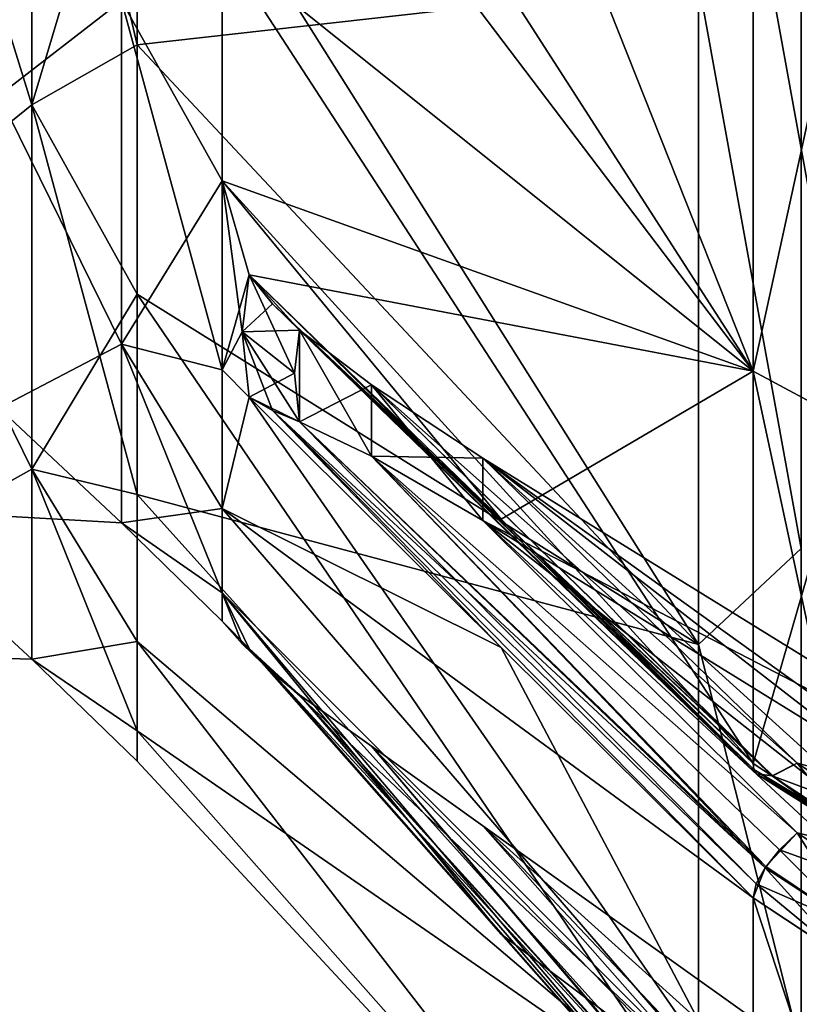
# Model space of a CAD drawing. Extents: x -65 to 0, y -51 to 51.
# Tile 3 of 16: x -43 to -31, y -43 to -27. Entities that reach past the tile are written whole.
import ezdxf

# ---------------------------------------------------------------- set-up
doc = ezdxf.new("R2010")
doc.units = 0
doc.header["$LTSCALE"] = 65.185185
for name, color, linetype in [('139', 7, 'CONTINUOUS'), ('140', 7, 'CONTINUOUS'), ('142', 7, 'CONTINUOUS'), ('143', 7, 'CONTINUOUS'), ('144', 7, 'CONTINUOUS'), ('145', 7, 'CONTINUOUS'), ('146', 7, 'CONTINUOUS'), ('147', 7, 'CONTINUOUS'), ('151', 7, 'CONTINUOUS'), ('152', 7, 'CONTINUOUS'), ('155', 7, 'CONTINUOUS'), ('156', 7, 'CONTINUOUS'), ('157', 7, 'CONTINUOUS'), ('158', 7, 'CONTINUOUS'), ('159', 7, 'CONTINUOUS'), ('164', 7, 'CONTINUOUS'), ('165', 7, 'CONTINUOUS'), ('166', 7, 'CONTINUOUS'), ('168', 7, 'CONTINUOUS'), ('169', 7, 'CONTINUOUS'), ('170', 7, 'CONTINUOUS'), ('171', 7, 'CONTINUOUS'), ('172', 7, 'CONTINUOUS'), ('173', 7, 'CONTINUOUS'), ('177', 7, 'CONTINUOUS'), ('178', 7, 'CONTINUOUS'), ('195', 7, 'CONTINUOUS'), ('196', 7, 'CONTINUOUS'), ('25', 7, 'CONTINUOUS'), ('28', 7, 'CONTINUOUS'), ('9', 7, 'CONTINUOUS')]:
    doc.layers.add(name, color=color, linetype=linetype)

msp = doc.modelspace()

# ---------------------------------------------------------------- linework, layer by layer
at = {"layer": '139', "linetype": 'CONTINUOUS'}
for points in [[(-31.39, -32.946, 32.946), (-31.39, -25.132, 39.233), (-29.815, -33.79, 33.79), (-31.39, -32.946, 32.946)], [(-31.39, -25.132, 39.233), (-29.816, -25.741, 40.261), (-29.815, -33.79, 33.79), (-31.39, -25.132, 39.233)], [(-31.39, -39.233, 25.132), (-31.39, -32.946, 32.946), (-29.815, -40.261, 25.741), (-31.39, -39.233, 25.132)], [(-29.815, -40.261, 25.741), (-31.39, -32.946, 32.946), (-29.815, -33.79, 33.79), (-29.815, -40.261, 25.741)]]:
    msp.add_3dface(points, dxfattribs=at)
at = {"layer": '140', "linetype": 'CONTINUOUS'}
for points in [[(-31.39, -39.233, 25.132), (-29.815, -40.261, 25.741), (-31.378, -39.326, 24.957), (-31.39, -39.233, 25.132)], [(-31.081, -39.428, 24.283), (-29.42, -40.05, 24.42), (-30.68, -39.224, 23.939), (-31.081, -39.428, 24.283)], [(-29.815, -40.261, 25.741), (-29.711, -40.414, 25.011), (-31.378, -39.326, 24.957), (-29.815, -40.261, 25.741)], [(-31.378, -39.326, 24.957), (-29.711, -40.414, 25.011), (-31.336, -39.394, 24.775), (-31.378, -39.326, 24.957)], [(-31.336, -39.394, 24.775), (-29.711, -40.414, 25.011), (-31.081, -39.428, 24.283), (-31.336, -39.394, 24.775)], [(-29.711, -40.414, 25.011), (-29.42, -40.05, 24.42), (-31.081, -39.428, 24.283), (-29.711, -40.414, 25.011)]]:
    msp.add_3dface(points, dxfattribs=at)
at = {"layer": '142', "linetype": 'CONTINUOUS'}
for points in [[(-38.735, -32.974, 19.037), (-38.659, -32.284, 20.34), (-38.659, -33.757, 17.789), (-38.735, -32.974, 19.037)], [(-38.659, -32.284, 20.34), (-37.505, -33.165, 20.463), (-38.659, -33.757, 17.789), (-38.659, -32.284, 20.34)], [(-38.659, -33.757, 17.789), (-37.505, -33.165, 20.463), (-37.506, -34.303, 18.49), (-38.659, -33.757, 17.789)], [(-37.505, -33.165, 20.463), (-35.719, -34.339, 20.98), (-37.506, -34.303, 18.49), (-37.505, -33.165, 20.463)], [(-37.506, -34.303, 18.49), (-35.719, -34.339, 20.98), (-35.719, -35.339, 19.248), (-37.506, -34.303, 18.49)], [(-35.719, -34.339, 20.98), (-25.663, -40.558, 24.571), (-35.719, -35.339, 19.248), (-35.719, -34.339, 20.98)], [(-35.719, -35.339, 19.248), (-25.663, -40.558, 24.571), (-25.663, -41.558, 22.839), (-35.719, -35.339, 19.248)]]:
    msp.add_3dface(points, dxfattribs=at)
at = {"layer": '143', "linetype": 'CONTINUOUS'}
for points in [[(-29.42, -40.05, 24.42), (-27.891, -40.412, 24.583), (-35.719, -34.339, 20.98), (-29.42, -40.05, 24.42)], [(-30.68, -39.224, 23.939), (-29.42, -40.05, 24.42), (-35.719, -34.339, 20.98), (-30.68, -39.224, 23.939)], [(-27.891, -40.412, 24.583), (-25.663, -40.558, 24.571), (-35.719, -34.339, 20.98), (-27.891, -40.412, 24.583)]]:
    msp.add_3dface(points, dxfattribs=at)
at = {"layer": '144', "linetype": 'CONTINUOUS'}
for points in [[(-39.466, -31.4, 20.392), (-35.428, -35.317, 22.762), (-31.378, -39.326, 24.957), (-39.466, -31.4, 20.392)], [(-39.466, -31.4, 20.392), (-31.378, -39.326, 24.957), (-39.089, -31.863, 20.373), (-39.466, -31.4, 20.392)], [(-31.378, -39.326, 24.957), (-31.336, -39.394, 24.775), (-39.089, -31.863, 20.373), (-31.378, -39.326, 24.957)], [(-31.336, -39.394, 24.775), (-38.659, -32.284, 20.34), (-39.089, -31.863, 20.373), (-31.336, -39.394, 24.775)], [(-31.336, -39.394, 24.775), (-31.081, -39.428, 24.283), (-38.659, -32.284, 20.34), (-31.336, -39.394, 24.775)], [(-31.081, -39.428, 24.283), (-37.505, -33.165, 20.463), (-38.659, -32.284, 20.34), (-31.081, -39.428, 24.283)], [(-31.081, -39.428, 24.283), (-30.68, -39.224, 23.939), (-37.505, -33.165, 20.463), (-31.081, -39.428, 24.283)], [(-30.68, -39.224, 23.939), (-35.719, -34.339, 20.98), (-37.505, -33.165, 20.463), (-30.68, -39.224, 23.939)], [(-35.428, -35.317, 22.762), (-31.39, -39.233, 25.132), (-31.378, -39.326, 24.957), (-35.428, -35.317, 22.762)]]:
    msp.add_3dface(points, dxfattribs=at)
at = {"layer": '145', "linetype": 'CONTINUOUS'}
for points in [[(-39.578, -32.315, 18.657), (-39.466, -31.4, 20.392), (-38.735, -32.974, 19.037), (-39.578, -32.315, 18.657)], [(-39.466, -31.4, 20.392), (-38.659, -32.284, 20.34), (-38.735, -32.974, 19.037), (-39.466, -31.4, 20.392)], [(-38.659, -32.284, 20.34), (-39.466, -31.4, 20.392), (-39.089, -31.863, 20.373), (-38.659, -32.284, 20.34)], [(-39.466, -33.36, 16.998), (-39.578, -32.315, 18.657), (-39.089, -33.575, 17.408), (-39.466, -33.36, 16.998)], [(-39.578, -32.315, 18.657), (-38.735, -32.974, 19.037), (-38.659, -33.757, 17.789), (-39.578, -32.315, 18.657)], [(-39.578, -32.315, 18.657), (-38.659, -33.757, 17.789), (-39.089, -33.575, 17.408), (-39.578, -32.315, 18.657)]]:
    msp.add_3dface(points, dxfattribs=at)
at = {"layer": '146', "linetype": 'CONTINUOUS'}
for points in [[(-35.428, -37.371, 19.204), (-39.466, -33.36, 16.998), (-39.089, -33.575, 17.408), (-35.428, -37.371, 19.204)], [(-31.39, -41.381, 21.411), (-35.428, -37.371, 19.204), (-39.089, -33.575, 17.408), (-31.39, -41.381, 21.411)], [(-31.39, -41.381, 21.411), (-39.089, -33.575, 17.408), (-31.338, -41.157, 21.725), (-31.39, -41.381, 21.411)], [(-39.089, -33.575, 17.408), (-38.659, -33.757, 17.789), (-31.338, -41.157, 21.725), (-39.089, -33.575, 17.408)], [(-38.659, -33.757, 17.789), (-37.506, -34.303, 18.49), (-31.182, -40.88, 21.943), (-38.659, -33.757, 17.789)], [(-31.338, -41.157, 21.725), (-38.659, -33.757, 17.789), (-31.182, -40.88, 21.943), (-31.338, -41.157, 21.725)], [(-37.506, -34.303, 18.49), (-35.719, -35.339, 19.248), (-30.68, -40.344, 21.999), (-37.506, -34.303, 18.49)], [(-37.506, -34.303, 18.49), (-30.68, -40.344, 21.999), (-31.182, -40.88, 21.943), (-37.506, -34.303, 18.49)]]:
    msp.add_3dface(points, dxfattribs=at)
at = {"layer": '147', "linetype": 'CONTINUOUS'}
for points in [[(-31.182, -40.88, 21.943), (-30.68, -40.344, 21.999), (-29.713, -41.867, 22.493), (-31.182, -40.88, 21.943)], [(-30.68, -40.344, 21.999), (-29.422, -41.173, 22.474), (-29.713, -41.867, 22.493), (-30.68, -40.344, 21.999)], [(-31.338, -41.157, 21.725), (-31.182, -40.88, 21.943), (-29.713, -41.867, 22.493), (-31.338, -41.157, 21.725)], [(-31.39, -41.381, 21.411), (-31.338, -41.157, 21.725), (-29.816, -42.422, 21.996), (-31.39, -41.381, 21.411)], [(-31.338, -41.157, 21.725), (-29.713, -41.867, 22.493), (-29.816, -42.422, 21.996), (-31.338, -41.157, 21.725)]]:
    msp.add_3dface(points, dxfattribs=at)
at = {"layer": '151', "linetype": 'CONTINUOUS'}
for points in [[(-35.719, -35.339, 19.248), (-25.663, -41.558, 22.839), (-30.68, -40.344, 21.999), (-35.719, -35.339, 19.248)], [(-30.68, -40.344, 21.999), (-25.663, -41.558, 22.839), (-29.422, -41.173, 22.474), (-30.68, -40.344, 21.999)]]:
    msp.add_3dface(points, dxfattribs=at)
at = {"layer": '152', "linetype": 'CONTINUOUS'}
for points in [[(-31.39, -45.005, 12.059), (-31.39, -41.381, 21.411), (-29.815, -46.158, 12.368), (-31.39, -45.005, 12.059)], [(-31.39, -41.381, 21.411), (-29.816, -42.422, 21.996), (-29.815, -46.158, 12.368), (-31.39, -41.381, 21.411)]]:
    msp.add_3dface(points, dxfattribs=at)
at = {"layer": '155', "linetype": 'CONTINUOUS'}
for points in [[(-38.735, -38.075, 0), (-38.659, -38.129, 1.473), (-38.659, -38.129, -1.473), (-38.735, -38.075, 0)], [(-38.659, -38.129, 1.473), (-37.505, -38.953, 1.139), (-38.659, -38.129, -1.473), (-38.659, -38.129, 1.473)], [(-38.659, -38.129, -1.473), (-37.505, -38.953, 1.139), (-37.506, -38.953, -1.139), (-38.659, -38.129, -1.473)], [(-37.505, -38.953, 1.139), (-35.719, -40.228, 1), (-37.506, -38.953, -1.139), (-37.505, -38.953, 1.139)], [(-37.506, -38.953, -1.139), (-35.719, -40.228, 1), (-35.719, -40.228, -1), (-37.506, -38.953, -1.139)], [(-35.719, -40.228, 1), (-25.663, -47.41, 1), (-35.719, -40.228, -1), (-35.719, -40.228, 1)], [(-35.719, -40.228, -1), (-25.663, -47.41, 1), (-25.663, -47.41, -1), (-35.719, -40.228, -1)]]:
    msp.add_3dface(points, dxfattribs=at)
at = {"layer": '156', "linetype": 'CONTINUOUS'}
for points in [[(-29.42, -46.895, 1.123), (-27.891, -47.289, 1.084), (-35.719, -40.228, 1), (-29.42, -46.895, 1.123)], [(-30.68, -45.939, 1.12), (-29.42, -46.895, 1.123), (-35.719, -40.228, 1), (-30.68, -45.939, 1.12)], [(-27.891, -47.289, 1.084), (-25.663, -47.41, 1), (-35.719, -40.228, 1), (-27.891, -47.289, 1.084)]]:
    msp.add_3dface(points, dxfattribs=at)
at = {"layer": '157', "linetype": 'CONTINUOUS'}
for points in [[(-39.466, -37.389, 1.96), (-35.428, -41.966, 2.054), (-31.39, -46.543, 2.118), (-39.466, -37.389, 1.96)], [(-39.466, -37.389, 1.96), (-31.39, -46.543, 2.118), (-39.089, -37.781, 1.712), (-39.466, -37.389, 1.96)], [(-31.39, -46.543, 2.118), (-31.188, -46.379, 1.444), (-39.089, -37.781, 1.712), (-31.39, -46.543, 2.118)], [(-31.188, -46.379, 1.444), (-38.659, -38.129, 1.473), (-39.089, -37.781, 1.712), (-31.188, -46.379, 1.444)], [(-31.188, -46.379, 1.444), (-37.505, -38.953, 1.139), (-38.659, -38.129, 1.473), (-31.188, -46.379, 1.444)], [(-31.188, -46.379, 1.444), (-30.68, -45.939, 1.12), (-37.505, -38.953, 1.139), (-31.188, -46.379, 1.444)], [(-30.68, -45.939, 1.12), (-35.719, -40.228, 1), (-37.505, -38.953, 1.139), (-30.68, -45.939, 1.12)], [(-35.428, -41.966, 2.054), (-31.39, -46.543, 2.148), (-31.39, -46.543, 2.118), (-35.428, -41.966, 2.054)]]:
    msp.add_3dface(points, dxfattribs=at)
at = {"layer": '158', "linetype": 'CONTINUOUS'}
for points in [[(-39.466, -37.389, -1.96), (-39.578, -37.314, 0), (-39.089, -37.781, -1.712), (-39.466, -37.389, -1.96)], [(-39.578, -37.314, 0), (-39.466, -37.389, 1.96), (-38.735, -38.075, 0), (-39.578, -37.314, 0)], [(-39.578, -37.314, 0), (-38.735, -38.075, 0), (-38.659, -38.129, -1.473), (-39.578, -37.314, 0)], [(-39.578, -37.314, 0), (-38.659, -38.129, -1.473), (-39.089, -37.781, -1.712), (-39.578, -37.314, 0)], [(-39.466, -37.389, 1.96), (-38.659, -38.129, 1.473), (-38.735, -38.075, 0), (-39.466, -37.389, 1.96)], [(-38.659, -38.129, 1.473), (-39.466, -37.389, 1.96), (-39.089, -37.781, 1.712), (-38.659, -38.129, 1.473)]]:
    msp.add_3dface(points, dxfattribs=at)
at = {"layer": '159', "linetype": 'CONTINUOUS'}
for points in [[(-35.428, -41.966, -2.054), (-39.466, -37.389, -1.96), (-39.089, -37.781, -1.712), (-35.428, -41.966, -2.054)], [(-31.39, -46.543, -2.148), (-35.428, -41.966, -2.054), (-39.089, -37.781, -1.712), (-31.39, -46.543, -2.148)], [(-39.089, -37.781, -1.712), (-38.659, -38.129, -1.473), (-31.39, -46.543, -2.118), (-39.089, -37.781, -1.712)], [(-31.39, -46.543, -2.148), (-39.089, -37.781, -1.712), (-31.39, -46.543, -2.118), (-31.39, -46.543, -2.148)], [(-38.659, -38.129, -1.473), (-37.506, -38.953, -1.139), (-31.174, -46.368, -1.425), (-38.659, -38.129, -1.473)], [(-31.39, -46.543, -2.118), (-38.659, -38.129, -1.473), (-31.174, -46.368, -1.425), (-31.39, -46.543, -2.118)], [(-37.506, -38.953, -1.139), (-35.719, -40.228, -1), (-30.68, -45.939, -1.12), (-37.506, -38.953, -1.139)], [(-37.506, -38.953, -1.139), (-30.68, -45.939, -1.12), (-31.174, -46.368, -1.425), (-37.506, -38.953, -1.139)]]:
    msp.add_3dface(points, dxfattribs=at)
at = {"layer": '164', "linetype": 'CONTINUOUS'}
msp.add_3dface([(-35.719, -40.228, -1), (-25.663, -47.41, -1), (-30.68, -45.939, -1.12), (-35.719, -40.228, -1)], dxfattribs=at)
at = {"layer": '165', "linetype": 'CONTINUOUS'}
for points in [[(-31.39, -41.381, -21.411), (-31.39, -45.005, -12.059), (-29.815, -42.423, -21.997), (-31.39, -41.381, -21.411)], [(-29.815, -42.423, -21.997), (-31.39, -45.005, -12.059), (-29.815, -46.158, -12.368), (-29.815, -42.423, -21.997)]]:
    msp.add_3dface(points, dxfattribs=at)
at = {"layer": '166', "linetype": 'CONTINUOUS'}
for points in [[(-30.966, -40.612, -22.035), (-29.42, -41.174, -22.475), (-30.68, -40.344, -21.999), (-30.966, -40.612, -22.035)], [(-31.197, -40.901, -21.931), (-29.711, -41.867, -22.494), (-30.966, -40.612, -22.035), (-31.197, -40.901, -21.931)], [(-29.711, -41.867, -22.494), (-29.42, -41.174, -22.475), (-30.966, -40.612, -22.035), (-29.711, -41.867, -22.494)], [(-31.39, -41.381, -21.411), (-29.815, -42.423, -21.997), (-31.197, -40.901, -21.931), (-31.39, -41.381, -21.411)], [(-29.815, -42.423, -21.997), (-29.711, -41.867, -22.494), (-31.197, -40.901, -21.931), (-29.815, -42.423, -21.997)]]:
    msp.add_3dface(points, dxfattribs=at)
at = {"layer": '168', "linetype": 'CONTINUOUS'}
for points in [[(-38.735, -32.974, -19.037), (-38.659, -33.757, -17.789), (-38.659, -32.284, -20.34), (-38.735, -32.974, -19.037)], [(-38.659, -33.757, -17.789), (-37.505, -34.303, -18.49), (-38.659, -32.284, -20.34), (-38.659, -33.757, -17.789)], [(-38.659, -32.284, -20.34), (-37.505, -34.303, -18.49), (-37.506, -33.165, -20.463), (-38.659, -32.284, -20.34)], [(-37.505, -34.303, -18.49), (-35.719, -35.339, -19.248), (-37.506, -33.165, -20.463), (-37.505, -34.303, -18.49)], [(-37.506, -33.165, -20.463), (-35.719, -35.339, -19.248), (-35.719, -34.339, -20.98), (-37.506, -33.165, -20.463)], [(-35.719, -35.339, -19.248), (-25.663, -41.558, -22.839), (-35.719, -34.339, -20.98), (-35.719, -35.339, -19.248)], [(-35.719, -34.339, -20.98), (-25.663, -41.558, -22.839), (-25.663, -40.558, -24.571), (-35.719, -34.339, -20.98)]]:
    msp.add_3dface(points, dxfattribs=at)
at = {"layer": '169', "linetype": 'CONTINUOUS'}
for points in [[(-29.42, -41.174, -22.475), (-27.891, -41.496, -22.706), (-35.719, -35.339, -19.248), (-29.42, -41.174, -22.475)], [(-30.68, -40.344, -21.999), (-29.42, -41.174, -22.475), (-35.719, -35.339, -19.248), (-30.68, -40.344, -21.999)], [(-27.891, -41.496, -22.706), (-25.663, -41.558, -22.839), (-35.719, -35.339, -19.248), (-27.891, -41.496, -22.706)]]:
    msp.add_3dface(points, dxfattribs=at)
at = {"layer": '170', "linetype": 'CONTINUOUS'}
for points in [[(-39.466, -33.36, -16.998), (-35.428, -37.371, -19.204), (-39.089, -33.575, -17.408), (-39.466, -33.36, -16.998)], [(-35.428, -37.371, -19.204), (-31.39, -41.381, -21.411), (-39.089, -33.575, -17.408), (-35.428, -37.371, -19.204)], [(-31.39, -41.381, -21.411), (-31.197, -40.901, -21.931), (-39.089, -33.575, -17.408), (-31.39, -41.381, -21.411)], [(-31.197, -40.901, -21.931), (-38.659, -33.757, -17.789), (-39.089, -33.575, -17.408), (-31.197, -40.901, -21.931)], [(-31.197, -40.901, -21.931), (-37.505, -34.303, -18.49), (-38.659, -33.757, -17.789), (-31.197, -40.901, -21.931)], [(-31.197, -40.901, -21.931), (-30.966, -40.612, -22.035), (-37.505, -34.303, -18.49), (-31.197, -40.901, -21.931)], [(-30.966, -40.612, -22.035), (-30.68, -40.344, -21.999), (-37.505, -34.303, -18.49), (-30.966, -40.612, -22.035)], [(-30.68, -40.344, -21.999), (-35.719, -35.339, -19.248), (-37.505, -34.303, -18.49), (-30.68, -40.344, -21.999)]]:
    msp.add_3dface(points, dxfattribs=at)
at = {"layer": '171', "linetype": 'CONTINUOUS'}
for points in [[(-39.466, -31.4, -20.392), (-39.578, -32.315, -18.657), (-39.089, -31.863, -20.373), (-39.466, -31.4, -20.392)], [(-39.578, -32.315, -18.657), (-38.659, -32.284, -20.34), (-39.089, -31.863, -20.373), (-39.578, -32.315, -18.657)], [(-39.578, -32.315, -18.657), (-38.735, -32.974, -19.037), (-38.659, -32.284, -20.34), (-39.578, -32.315, -18.657)], [(-39.578, -32.315, -18.657), (-39.466, -33.36, -16.998), (-38.735, -32.974, -19.037), (-39.578, -32.315, -18.657)], [(-39.466, -33.36, -16.998), (-38.659, -33.757, -17.789), (-38.735, -32.974, -19.037), (-39.466, -33.36, -16.998)], [(-38.659, -33.757, -17.789), (-39.466, -33.36, -16.998), (-39.089, -33.575, -17.408), (-38.659, -33.757, -17.789)]]:
    msp.add_3dface(points, dxfattribs=at)
at = {"layer": '172', "linetype": 'CONTINUOUS'}
for points in [[(-35.428, -35.317, -22.762), (-39.466, -31.4, -20.392), (-39.089, -31.863, -20.373), (-35.428, -35.317, -22.762)], [(-31.39, -39.233, -25.132), (-35.428, -35.317, -22.762), (-39.089, -31.863, -20.373), (-31.39, -39.233, -25.132)], [(-31.39, -39.233, -25.132), (-39.089, -31.863, -20.373), (-31.377, -39.327, -24.957), (-31.39, -39.233, -25.132)], [(-39.089, -31.863, -20.373), (-38.659, -32.284, -20.34), (-31.336, -39.394, -24.775), (-39.089, -31.863, -20.373)], [(-31.377, -39.327, -24.957), (-39.089, -31.863, -20.373), (-31.336, -39.394, -24.775), (-31.377, -39.327, -24.957)], [(-38.659, -32.284, -20.34), (-37.506, -33.165, -20.463), (-31.074, -39.426, -24.274), (-38.659, -32.284, -20.34)], [(-31.336, -39.394, -24.775), (-38.659, -32.284, -20.34), (-31.074, -39.426, -24.274), (-31.336, -39.394, -24.775)], [(-37.506, -33.165, -20.463), (-35.719, -34.339, -20.98), (-30.68, -39.224, -23.939), (-37.506, -33.165, -20.463)], [(-37.506, -33.165, -20.463), (-30.68, -39.224, -23.939), (-31.074, -39.426, -24.274), (-37.506, -33.165, -20.463)]]:
    msp.add_3dface(points, dxfattribs=at)
at = {"layer": '173', "linetype": 'CONTINUOUS'}
for points in [[(-31.39, -39.233, -25.132), (-31.377, -39.327, -24.957), (-29.816, -40.261, -25.741), (-31.39, -39.233, -25.132)], [(-31.074, -39.426, -24.274), (-30.68, -39.224, -23.939), (-29.713, -40.413, -25.011), (-31.074, -39.426, -24.274)], [(-30.68, -39.224, -23.939), (-29.422, -40.05, -24.42), (-29.713, -40.413, -25.011), (-30.68, -39.224, -23.939)], [(-31.377, -39.327, -24.957), (-31.336, -39.394, -24.775), (-29.816, -40.261, -25.741), (-31.377, -39.327, -24.957)], [(-31.336, -39.394, -24.775), (-31.074, -39.426, -24.274), (-29.713, -40.413, -25.011), (-31.336, -39.394, -24.775)], [(-31.336, -39.394, -24.775), (-29.713, -40.413, -25.011), (-29.816, -40.261, -25.741), (-31.336, -39.394, -24.775)]]:
    msp.add_3dface(points, dxfattribs=at)
at = {"layer": '177', "linetype": 'CONTINUOUS'}
for points in [[(-35.719, -34.339, -20.98), (-25.663, -40.558, -24.571), (-30.68, -39.224, -23.939), (-35.719, -34.339, -20.98)], [(-30.68, -39.224, -23.939), (-25.663, -40.558, -24.571), (-29.422, -40.05, -24.42), (-30.68, -39.224, -23.939)]]:
    msp.add_3dface(points, dxfattribs=at)
at = {"layer": '178', "linetype": 'CONTINUOUS'}
for points in [[(-31.39, -25.132, -39.233), (-31.39, -32.946, -32.946), (-29.815, -25.741, -40.261), (-31.39, -25.132, -39.233)], [(-29.815, -25.741, -40.261), (-31.39, -32.946, -32.946), (-29.815, -33.79, -33.79), (-29.815, -25.741, -40.261)], [(-31.39, -32.946, -32.946), (-31.39, -39.233, -25.132), (-29.815, -33.79, -33.79), (-31.39, -32.946, -32.946)], [(-31.39, -39.233, -25.132), (-29.816, -40.261, -25.741), (-29.815, -33.79, -33.79), (-31.39, -39.233, -25.132)]]:
    msp.add_3dface(points, dxfattribs=at)
at = {"layer": '195', "linetype": 'CONTINUOUS'}
for points in [[(-41.256, -23.036, 31.707), (-41.256, -27.713, 27.713), (-32.261, -26.699, 41.544), (-41.256, -23.036, 31.707)], [(-41.256, -27.713, -27.713), (-41.256, -23.036, -31.707), (-32.261, -37.321, -32.339), (-41.256, -27.713, -27.713)], [(-32.261, -37.321, -32.339), (-41.256, -23.036, -31.707), (-32.261, -26.699, -41.544), (-32.261, -37.321, -32.339)], [(-32.261, -26.699, 41.544), (-41.256, -27.713, 27.713), (-32.261, -37.321, 32.339), (-32.261, -26.699, 41.544)], [(-41.256, -27.713, 27.713), (-41.256, -31.707, 23.036), (-32.261, -37.321, 32.339), (-41.256, -27.713, 27.713)], [(-41.256, -31.707, -23.036), (-41.256, -27.713, -27.713), (-32.261, -37.321, -32.339), (-41.256, -31.707, -23.036)], [(-41.256, -31.707, 23.036), (-41.256, -34.92, 17.793), (-32.261, -37.321, 32.339), (-41.256, -31.707, 23.036)], [(-41.256, -34.92, -17.793), (-41.256, -31.707, -23.036), (-32.261, -44.921, -20.515), (-41.256, -34.92, -17.793)], [(-32.261, -44.921, -20.515), (-41.256, -31.707, -23.036), (-32.261, -37.321, -32.339), (-32.261, -44.921, -20.515)], [(-41.256, -34.92, 17.793), (-41.256, -37.273, 12.111), (-32.261, -44.921, 20.515), (-41.256, -34.92, 17.793)], [(-32.261, -37.321, 32.339), (-41.256, -34.92, 17.793), (-32.261, -44.921, 20.515), (-32.261, -37.321, 32.339)], [(-41.256, -37.273, -12.111), (-41.256, -34.92, -17.793), (-32.261, -44.921, -20.515), (-41.256, -37.273, -12.111)], [(-41.256, -37.273, 12.111), (-41.256, -38.709, 6.131), (-32.261, -44.921, 20.515), (-41.256, -37.273, 12.111)], [(-41.256, -38.709, -6.131), (-41.256, -37.273, -12.111), (-32.261, -48.881, -7.028), (-41.256, -38.709, -6.131)], [(-32.261, -48.881, -7.028), (-41.256, -37.273, -12.111), (-32.261, -44.921, -20.515), (-32.261, -48.881, -7.028)], [(-41.256, -38.709, 6.131), (-41.256, -39.192), (-32.261, -48.881, 7.028), (-41.256, -38.709, 6.131)], [(-32.261, -44.921, 20.515), (-41.256, -38.709, 6.131), (-32.261, -48.881, 7.028), (-32.261, -44.921, 20.515)], [(-41.256, -39.192), (-41.256, -38.709, -6.131), (-32.261, -48.881, -7.028), (-41.256, -39.192)], [(-32.261, -48.881, 7.028), (-41.256, -39.192), (-32.261, -48.881, -7.028), (-32.261, -48.881, 7.028)]]:
    msp.add_3dface(points, dxfattribs=at)
at = {"layer": '196', "linetype": 'CONTINUOUS'}
for points in [[(-30.616, -25.305, 43.83), (-32.261, -26.699, 41.544), (-30.616, -35.787, 35.787), (-30.616, -25.305, 43.83)], [(-30.616, -35.787, -35.787), (-32.261, -26.699, -41.544), (-30.616, -25.305, -43.83), (-30.616, -35.787, -35.787)], [(-32.261, -26.699, 41.544), (-32.261, -37.321, 32.339), (-30.616, -35.787, 35.787), (-32.261, -26.699, 41.544)], [(-32.261, -37.321, -32.339), (-32.261, -26.699, -41.544), (-30.616, -35.787, -35.787), (-32.261, -37.321, -32.339)], [(-30.616, -35.787, 35.787), (-32.261, -37.321, 32.339), (-30.616, -43.83, 25.305), (-30.616, -35.787, 35.787)], [(-30.616, -43.83, -25.305), (-32.261, -37.321, -32.339), (-30.616, -35.787, -35.787), (-30.616, -43.83, -25.305)], [(-32.261, -37.321, 32.339), (-32.261, -44.921, 20.515), (-30.616, -43.83, 25.305), (-32.261, -37.321, 32.339)], [(-32.261, -44.921, -20.515), (-32.261, -37.321, -32.339), (-30.616, -43.83, -25.305), (-32.261, -44.921, -20.515)]]:
    msp.add_3dface(points, dxfattribs=at)
at = {"layer": '25', "linetype": 'CONTINUOUS'}
for points in [[(-43.473, -20.727, -28.528), (-43.473, -28.528, -20.727), (-41.511, -27.01, -23.404), (-43.473, -20.727, -28.528)], [(-43.473, -28.528, 20.727), (-43.473, -20.727, 28.528), (-41.511, -27.01, 23.404), (-43.473, -28.528, 20.727)], [(-39.898, -26.129, -26.129), (-41.511, -27.01, -23.404), (-39.898, -29.894, -21.72), (-39.898, -26.129, -26.129)], [(-39.898, -29.894, 21.72), (-41.511, -27.01, 23.404), (-39.898, -26.129, 26.129), (-39.898, -29.894, 21.72)], [(-41.511, -27.01, -23.404), (-43.473, -28.528, -20.727), (-41.511, -32.509, -14.847), (-41.511, -27.01, -23.404)], [(-41.511, -32.509, 14.847), (-43.473, -28.528, 20.727), (-41.511, -27.01, 23.404), (-41.511, -32.509, 14.847)], [(-41.511, -27.01, -23.404), (-41.511, -32.509, -14.847), (-39.898, -29.894, -21.72), (-41.511, -27.01, -23.404)], [(-41.511, -32.509, 14.847), (-41.511, -27.01, 23.404), (-39.898, -32.924, 16.776), (-41.511, -32.509, 14.847)], [(-39.898, -32.924, 16.776), (-41.511, -27.01, 23.404), (-39.898, -29.894, 21.72), (-39.898, -32.924, 16.776)], [(-43.473, -28.528, -20.727), (-43.473, -33.537, -10.897), (-41.511, -32.509, -14.847), (-43.473, -28.528, -20.727)], [(-43.473, -33.537, 10.897), (-43.473, -28.528, 20.727), (-41.511, -32.509, 14.847), (-43.473, -33.537, 10.897)], [(-39.898, -29.894, -21.72), (-41.511, -32.509, -14.847), (-39.898, -32.924, -16.776), (-39.898, -29.894, -21.72)], [(-41.511, -32.509, -14.847), (-43.473, -33.537, -10.897), (-41.511, -35.375, -5.086), (-41.511, -32.509, -14.847)], [(-41.511, -35.375, 5.086), (-43.473, -33.537, 10.897), (-41.511, -32.509, 14.847), (-41.511, -35.375, 5.086)], [(-41.511, -32.509, -14.847), (-41.511, -35.375, -5.086), (-39.898, -35.143, -11.419), (-41.511, -32.509, -14.847)], [(-39.898, -32.924, -16.776), (-41.511, -32.509, -14.847), (-39.898, -35.143, -11.419), (-39.898, -32.924, -16.776)], [(-41.511, -35.375, 5.086), (-41.511, -32.509, 14.847), (-39.898, -36.497, 5.78), (-41.511, -35.375, 5.086)], [(-39.898, -36.497, 5.78), (-41.511, -32.509, 14.847), (-39.898, -35.143, 11.419), (-39.898, -36.497, 5.78)], [(-39.898, -35.143, 11.419), (-41.511, -32.509, 14.847), (-39.898, -32.924, 16.776), (-39.898, -35.143, 11.419)], [(-43.473, -33.537, -10.897), (-43.473, -35.263), (-41.511, -35.375, -5.086), (-43.473, -33.537, -10.897)], [(-43.473, -35.263), (-43.473, -33.537, 10.897), (-41.511, -35.375, 5.086), (-43.473, -35.263)], [(-39.898, -35.143, -11.419), (-41.511, -35.375, -5.086), (-39.898, -36.497, -5.78), (-39.898, -35.143, -11.419)], [(-41.511, -35.375, -5.086), (-43.473, -35.263), (-41.511, -35.375, 5.086), (-41.511, -35.375, -5.086)], [(-41.511, -35.375, -5.086), (-41.511, -35.375, 5.086), (-39.898, -36.951), (-41.511, -35.375, -5.086)], [(-39.898, -36.497, -5.78), (-41.511, -35.375, -5.086), (-39.898, -36.951), (-39.898, -36.497, -5.78)], [(-39.898, -36.951), (-41.511, -35.375, 5.086), (-39.898, -36.497, 5.78), (-39.898, -36.951)]]:
    msp.add_3dface(points, dxfattribs=at)
at = {"layer": '28', "linetype": 'CONTINUOUS'}
for points in [[(-31.39, -32.946, 32.946), (-39.898, -21.72, 29.894), (-39.466, -20.392, 31.4), (-31.39, -32.946, 32.946)], [(-35.428, -22.762, 35.317), (-31.39, -32.946, 32.946), (-39.466, -20.392, 31.4), (-35.428, -22.762, 35.317)], [(-39.898, -26.129, 26.129), (-39.898, -21.72, 29.894), (-31.39, -32.946, 32.946), (-39.898, -26.129, 26.129)], [(-31.39, -25.132, 39.233), (-31.39, -32.946, 32.946), (-35.428, -22.762, 35.317), (-31.39, -25.132, 39.233)], [(-31.39, -25.132, -39.233), (-39.898, -26.129, -26.129), (-31.39, -32.946, -32.946), (-31.39, -25.132, -39.233)], [(-39.898, -26.129, -26.129), (-39.898, -29.894, -21.72), (-31.39, -32.946, -32.946), (-39.898, -26.129, -26.129)], [(-39.898, -29.894, 21.72), (-39.898, -26.129, 26.129), (-31.39, -39.233, 25.132), (-39.898, -29.894, 21.72)], [(-31.39, -39.233, 25.132), (-39.898, -26.129, 26.129), (-31.39, -32.946, 32.946), (-31.39, -39.233, 25.132)], [(-39.898, -29.894, -21.72), (-39.898, -32.924, -16.776), (-39.466, -31.4, -20.392), (-39.898, -29.894, -21.72)], [(-31.39, -32.946, -32.946), (-39.898, -29.894, -21.72), (-39.466, -31.4, -20.392), (-31.39, -32.946, -32.946)], [(-39.898, -32.924, 16.776), (-39.898, -29.894, 21.72), (-39.578, -32.315, 18.657), (-39.898, -32.924, 16.776)], [(-39.578, -32.315, 18.657), (-39.898, -29.894, 21.72), (-39.466, -31.4, 20.392), (-39.578, -32.315, 18.657)], [(-31.39, -39.233, 25.132), (-35.428, -35.317, 22.762), (-39.898, -29.894, 21.72), (-31.39, -39.233, 25.132)], [(-39.466, -31.4, 20.392), (-39.898, -29.894, 21.72), (-35.428, -35.317, 22.762), (-39.466, -31.4, 20.392)], [(-39.466, -31.4, -20.392), (-39.898, -32.924, -16.776), (-39.578, -32.315, -18.657), (-39.466, -31.4, -20.392)], [(-35.428, -35.317, -22.762), (-31.39, -32.946, -32.946), (-39.466, -31.4, -20.392), (-35.428, -35.317, -22.762)], [(-39.578, -32.315, -18.657), (-39.898, -32.924, -16.776), (-39.466, -33.36, -16.998), (-39.578, -32.315, -18.657)], [(-39.466, -33.36, 16.998), (-39.898, -32.924, 16.776), (-39.578, -32.315, 18.657), (-39.466, -33.36, 16.998)], [(-39.898, -32.924, -16.776), (-39.898, -35.143, -11.419), (-39.466, -33.36, -16.998), (-39.898, -32.924, -16.776)], [(-39.898, -35.143, 11.419), (-39.898, -32.924, 16.776), (-39.466, -33.36, 16.998), (-39.898, -35.143, 11.419)], [(-31.39, -39.233, -25.132), (-31.39, -32.946, -32.946), (-35.428, -35.317, -22.762), (-31.39, -39.233, -25.132)], [(-31.39, -45.005, 12.059), (-39.898, -35.143, 11.419), (-39.466, -33.36, 16.998), (-31.39, -45.005, 12.059)], [(-39.466, -33.36, -16.998), (-39.898, -35.143, -11.419), (-35.428, -37.371, -19.204), (-39.466, -33.36, -16.998)], [(-35.428, -37.371, 19.204), (-31.39, -45.005, 12.059), (-39.466, -33.36, 16.998), (-35.428, -37.371, 19.204)], [(-39.898, -35.143, -11.419), (-39.898, -36.497, -5.78), (-31.39, -45.005, -12.059), (-39.898, -35.143, -11.419)], [(-31.39, -41.381, -21.411), (-35.428, -37.371, -19.204), (-39.898, -35.143, -11.419), (-31.39, -41.381, -21.411)], [(-31.39, -41.381, -21.411), (-39.898, -35.143, -11.419), (-31.39, -45.005, -12.059), (-31.39, -41.381, -21.411)], [(-39.898, -36.497, 5.78), (-39.898, -35.143, 11.419), (-31.39, -45.005, 12.059), (-39.898, -36.497, 5.78)], [(-39.898, -36.497, -5.78), (-39.898, -36.951), (-39.466, -37.389, -1.96), (-39.898, -36.497, -5.78)], [(-31.39, -45.005, -12.059), (-39.898, -36.497, -5.78), (-39.466, -37.389, -1.96), (-31.39, -45.005, -12.059)], [(-39.898, -36.951), (-39.898, -36.497, 5.78), (-39.578, -37.314, 0), (-39.898, -36.951)], [(-39.578, -37.314, 0), (-39.898, -36.497, 5.78), (-39.466, -37.389, 1.96), (-39.578, -37.314, 0)], [(-31.39, -46.543, 2.148), (-35.428, -41.966, 2.054), (-39.898, -36.497, 5.78), (-31.39, -46.543, 2.148)], [(-31.39, -46.543, 2.148), (-39.898, -36.497, 5.78), (-31.39, -45.005, 12.059), (-31.39, -46.543, 2.148)], [(-39.466, -37.389, 1.96), (-39.898, -36.497, 5.78), (-35.428, -41.966, 2.054), (-39.466, -37.389, 1.96)], [(-39.466, -37.389, -1.96), (-39.898, -36.951), (-39.578, -37.314, 0), (-39.466, -37.389, -1.96)], [(-35.428, -41.966, -2.054), (-31.39, -45.005, -12.059), (-39.466, -37.389, -1.96), (-35.428, -41.966, -2.054)], [(-31.39, -41.381, 21.411), (-31.39, -45.005, 12.059), (-35.428, -37.371, 19.204), (-31.39, -41.381, 21.411)], [(-31.39, -46.543, -2.148), (-31.39, -45.005, -12.059), (-35.428, -41.966, -2.054), (-31.39, -46.543, -2.148)]]:
    msp.add_3dface(points, dxfattribs=at)
at = {"layer": '9', "linetype": 'CONTINUOUS'}
for points in [[(-42.948, -28.675, -24.847), (-45.004, -22.042, -30.338), (-42.948, -20.513, -31.919), (-42.948, -28.675, -24.847)], [(-42.948, -20.513, 31.919), (-45.004, -22.042, 30.338), (-42.948, -28.675, 24.847), (-42.948, -20.513, 31.919)], [(-42.948, -20.513, 31.919), (-42.948, -28.675, 24.847), (-41.256, -23.036, 31.707), (-42.948, -20.513, 31.919)], [(-42.948, -28.675, -24.847), (-42.948, -20.513, -31.919), (-41.256, -27.713, -27.713), (-42.948, -28.675, -24.847)], [(-41.256, -27.713, -27.713), (-42.948, -20.513, -31.919), (-41.256, -23.036, -31.707), (-41.256, -27.713, -27.713)], [(-45.004, -30.338, -22.042), (-45.004, -22.042, -30.338), (-42.948, -28.675, -24.847), (-45.004, -30.338, -22.042)], [(-45.004, -22.042, 30.338), (-45.004, -30.338, 22.042), (-42.948, -28.675, 24.847), (-45.004, -22.042, 30.338)], [(-41.256, -23.036, 31.707), (-42.948, -28.675, 24.847), (-41.256, -27.713, 27.713), (-41.256, -23.036, 31.707)], [(-41.256, -27.713, 27.713), (-42.948, -28.675, 24.847), (-41.256, -31.707, 23.036), (-41.256, -27.713, 27.713)], [(-41.256, -31.707, -23.036), (-42.948, -28.675, -24.847), (-41.256, -27.713, -27.713), (-41.256, -31.707, -23.036)], [(-42.948, -34.514, -15.762), (-45.004, -30.338, -22.042), (-42.948, -28.675, -24.847), (-42.948, -34.514, -15.762)], [(-42.948, -28.675, 24.847), (-45.004, -30.338, 22.042), (-42.948, -34.514, 15.762), (-42.948, -28.675, 24.847)], [(-42.948, -28.675, 24.847), (-42.948, -34.514, 15.762), (-41.256, -31.707, 23.036), (-42.948, -28.675, 24.847)], [(-42.948, -34.514, -15.762), (-42.948, -28.675, -24.847), (-41.256, -34.92, -17.793), (-42.948, -34.514, -15.762)], [(-41.256, -34.92, -17.793), (-42.948, -28.675, -24.847), (-41.256, -31.707, -23.036), (-41.256, -34.92, -17.793)], [(-45.004, -35.665, -11.588), (-45.004, -30.338, -22.042), (-42.948, -34.514, -15.762), (-45.004, -35.665, -11.588)], [(-45.004, -30.338, 22.042), (-45.004, -35.665, 11.588), (-42.948, -34.514, 15.762), (-45.004, -30.338, 22.042)], [(-41.256, -31.707, 23.036), (-42.948, -34.514, 15.762), (-41.256, -34.92, 17.793), (-41.256, -31.707, 23.036)], [(-42.948, -37.556, -5.4), (-45.004, -35.665, -11.588), (-42.948, -34.514, -15.762), (-42.948, -37.556, -5.4)], [(-42.948, -34.514, 15.762), (-45.004, -35.665, 11.588), (-42.948, -37.556, 5.4), (-42.948, -34.514, 15.762)], [(-42.948, -34.514, 15.762), (-42.948, -37.556, 5.4), (-41.256, -37.273, 12.111), (-42.948, -34.514, 15.762)], [(-41.256, -34.92, 17.793), (-42.948, -34.514, 15.762), (-41.256, -37.273, 12.111), (-41.256, -34.92, 17.793)], [(-42.948, -37.556, -5.4), (-42.948, -34.514, -15.762), (-41.256, -38.709, -6.131), (-42.948, -37.556, -5.4)], [(-41.256, -38.709, -6.131), (-42.948, -34.514, -15.762), (-41.256, -37.273, -12.111), (-41.256, -38.709, -6.131)], [(-41.256, -37.273, -12.111), (-42.948, -34.514, -15.762), (-41.256, -34.92, -17.793), (-41.256, -37.273, -12.111)], [(-45.004, -37.5), (-45.004, -35.665, -11.588), (-42.948, -37.556, -5.4), (-45.004, -37.5)], [(-45.004, -35.665, 11.588), (-45.004, -37.5), (-42.948, -37.556, 5.4), (-45.004, -35.665, 11.588)], [(-41.256, -37.273, 12.111), (-42.948, -37.556, 5.4), (-41.256, -38.709, 6.131), (-41.256, -37.273, 12.111)], [(-42.948, -37.556, 5.4), (-45.004, -37.5), (-42.948, -37.556, -5.4), (-42.948, -37.556, 5.4)], [(-42.948, -37.556, 5.4), (-42.948, -37.556, -5.4), (-41.256, -39.192), (-42.948, -37.556, 5.4)], [(-41.256, -38.709, 6.131), (-42.948, -37.556, 5.4), (-41.256, -39.192), (-41.256, -38.709, 6.131)], [(-41.256, -39.192), (-42.948, -37.556, -5.4), (-41.256, -38.709, -6.131), (-41.256, -39.192)]]:
    msp.add_3dface(points, dxfattribs=at)

doc.saveas('drawing.dxf')
